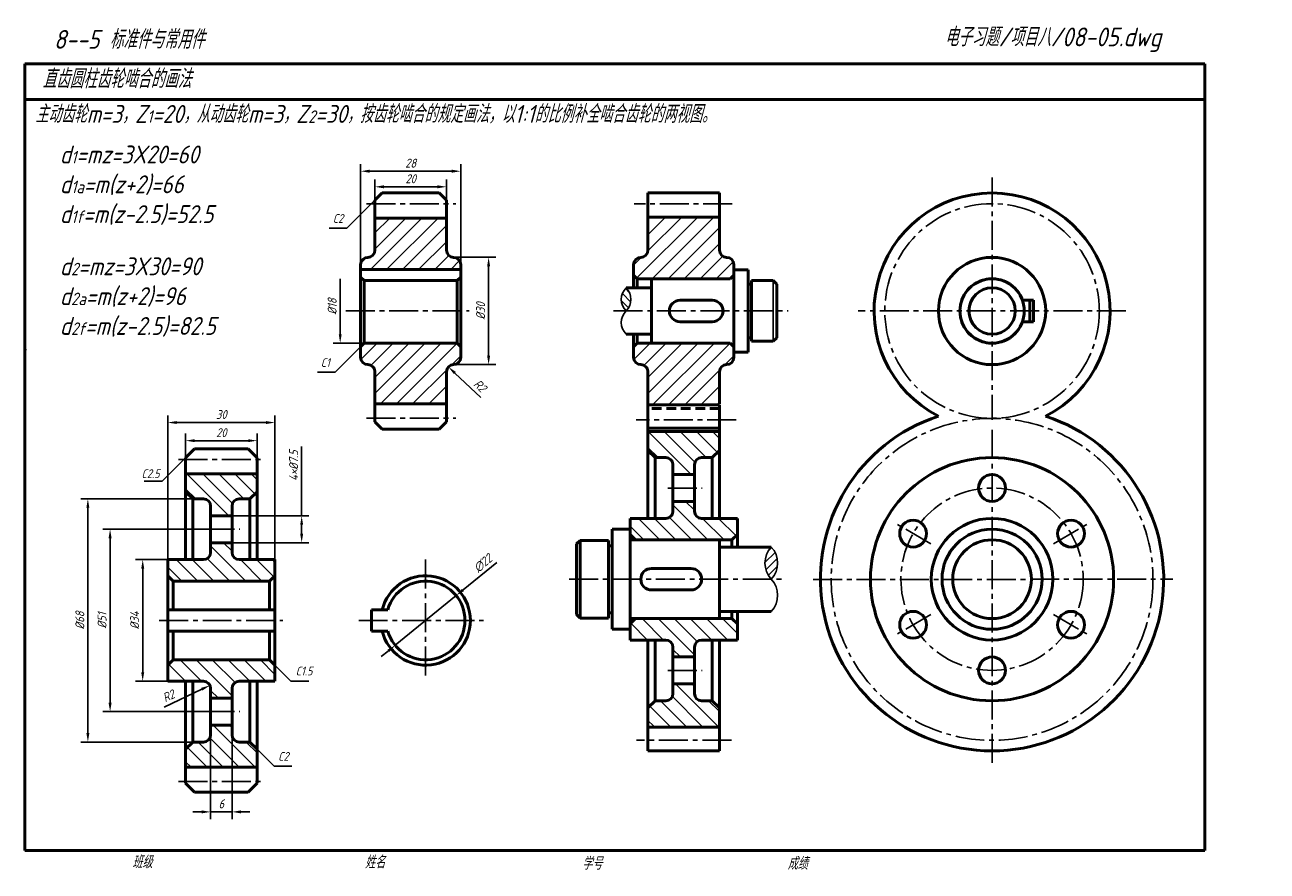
# Model space of a CAD drawing. Header units: millimetres. Extents: x 79 to 426, y 66 to 303.
import ezdxf

# ---------------------------------------------------------------- set-up
doc = ezdxf.new("R2010")
doc.units = ezdxf.units.MM
doc.header["$LTSCALE"] = 0.85
doc.linetypes.add('CENTER2', pattern=[28.575, 19.05, -3.175, 3.175, -3.175])
doc.linetypes.add('HIDDEN', pattern=[9.525, 6.35, -3.175])
for name, color, linetype in [('剖面线层', 7, 'Continuous'), ('尺寸层', 221, 'Continuous'), ('细实线层', 7, 'Continuous')]:
    doc.layers.add(name, color=color, linetype=linetype)
for name, color, linetype, lineweight in [('文字层', 227, 'Continuous', 20), ('点画线层', 3, 'CENTER2', 25), ('答案层', 1, 'Continuous', 25), ('粗实线层', 7, 'Continuous', 50)]:
    doc.layers.add(name, color=color, linetype=linetype, lineweight=lineweight)
doc.styles.add('工程字体（斜）', font='gbeitc.shx', dxfattribs={"bigfont": 'gbcbig.shx'})
doc.styles.add('工程斜体', font='gbeitc.shx', dxfattribs={"bigfont": 'gbcbig.shx'})
doc.dimstyles.new('gb35', dxfattribs={"dimtxt": 2.5, "dimasz": 2.5, "dimexe": 2, "dimexo": 0, "dimgap": 1, "dimtad": 1, "dimdsep": 46, "dimtxsty": '工程字体（斜）', "dimcen": 0, "dimadec": 0, "dimazin": 0, "dimtfac": 1, "dimtmove": 0, "dimatfit": 3, "dimfxl": 0, "dimarcsym": 0})
pattern_1 = [(45, (67.4922, -3.8275), (-2.245064, 2.245064), [])]
pattern_2 = [(135, (-17.2244, 4.4557), (-2.245064, -2.245064), [])]

# ---------------------------------------------------------------- blocks, each defined once
blk = doc.blocks.new('*D20')
at = {"layer": 'Defpoints', "color": 0, "ltscale": 0.5}
for p in [(199.53, 143.3), (182.48, 129.39)]:
    blk.add_point(p, dxfattribs=at)
at = {"layer": '尺寸层', "color": 0, "lineweight": -2, "ltscale": 0.5}
for p, q in [((210.91, 152.59), (201.46, 144.88)), ((182.48, 129.39), (199.53, 143.3)), ((180.55, 127.8), (178.61, 126.22))]:
    blk.add_line(p, q, dxfattribs=at)
at = {"layer": '尺寸层', "color": 0, "ltscale": 0.5}
for points in [[(201.2, 145.2), (201.73, 144.55), (199.53, 143.3)], [(180.28, 128.13), (180.81, 127.48), (182.48, 129.39)]]:
    blk.add_solid(points, dxfattribs=at)
at = {"layer": '尺寸层', "color": 0, "ltscale": 0.5, "insert": (207.02, 152.32), "char_height": 2.5, "attachment_point": 5, "rotation": 39.2197, "style": '工程字体（斜）'}
blk.add_mtext('∅22', dxfattribs=at)
blk = doc.blocks.new('*D21')
at = {"layer": 'Defpoints', "color": 0, "ltscale": 0.5}
for p in [(200.82, 261.96), (172.82, 235.88), (200.82, 235.88)]:
    blk.add_point(p, dxfattribs=at)
at = {"layer": '尺寸层', "color": 0, "lineweight": -2, "ltscale": 0.5}
for p, q in [((172.82, 235.88), (172.82, 263.96)), ((175.32, 261.96), (198.32, 261.96)), ((200.82, 235.88), (200.82, 263.96))]:
    blk.add_line(p, q, dxfattribs=at)
at = {"layer": '尺寸层', "color": 0, "ltscale": 0.5}
for points in [[(175.32, 262.38), (175.32, 261.54), (172.82, 261.96)], [(198.32, 262.38), (198.32, 261.54), (200.82, 261.96)]]:
    blk.add_solid(points, dxfattribs=at)
at = {"layer": '尺寸层', "color": 0, "ltscale": 0.5, "insert": (186.82, 264.21), "char_height": 2.5, "attachment_point": 5, "style": '工程字体（斜）'}
blk.add_mtext('28', dxfattribs=at)
blk = doc.blocks.new('*D22')
at = {"layer": 'Defpoints', "color": 0, "ltscale": 0.5}
for p in [(196.82, 257.6), (176.82, 253.88), (196.82, 253.88)]:
    blk.add_point(p, dxfattribs=at)
at = {"layer": '尺寸层', "color": 0, "lineweight": -2, "ltscale": 0.5}
for p, q in [((176.82, 253.88), (176.82, 259.6)), ((179.32, 257.6), (194.32, 257.6)), ((196.82, 253.88), (196.82, 259.6))]:
    blk.add_line(p, q, dxfattribs=at)
at = {"layer": '尺寸层', "color": 0, "ltscale": 0.5}
for points in [[(179.32, 258.02), (179.32, 257.18), (176.82, 257.6)], [(194.32, 258.02), (194.32, 257.18), (196.82, 257.6)]]:
    blk.add_solid(points, dxfattribs=at)
at = {"layer": '尺寸层', "color": 0, "ltscale": 0.5, "insert": (186.82, 259.85), "char_height": 2.5, "attachment_point": 5, "style": '工程字体（斜）'}
blk.add_mtext('20', dxfattribs=at)
blk = doc.blocks.new('*D23')
at = {"layer": 'Defpoints', "color": 0, "ltscale": 0.5}
for p in [(198.82, 237.88), (208.62, 237.88), (198.82, 207.88)]:
    blk.add_point(p, dxfattribs=at)
at = {"layer": '尺寸层', "color": 0, "lineweight": -2, "ltscale": 0.5}
for p, q in [((198.82, 237.88), (210.62, 237.88)), ((208.62, 210.38), (208.62, 235.38)), ((198.82, 207.88), (210.62, 207.88))]:
    blk.add_line(p, q, dxfattribs=at)
at = {"layer": '尺寸层', "color": 0, "ltscale": 0.5}
for points in [[(208.2, 235.38), (209.03, 235.38), (208.62, 237.88)], [(208.2, 210.38), (209.03, 210.38), (208.62, 207.88)]]:
    blk.add_solid(points, dxfattribs=at)
at = {"layer": '尺寸层', "color": 0, "ltscale": 0.5, "insert": (206.37, 222.88), "char_height": 2.5, "attachment_point": 5, "rotation": 90, "style": '工程字体（斜）'}
blk.add_mtext('%%C30', dxfattribs=at)
blk = doc.blocks.new('*D24')
at = {"layer": 'Defpoints', "color": 0, "ltscale": 0.5}
for p in [(167.11, 231.88), (173.82, 231.88), (173.82, 213.88)]:
    blk.add_point(p, dxfattribs=at)
at = {"layer": '尺寸层', "color": 0, "lineweight": -2, "ltscale": 0.5}
for p, q in [((167.11, 216.38), (167.11, 231.88)), ((173.82, 213.88), (165.11, 213.88))]:
    blk.add_line(p, q, dxfattribs=at)
at = {"layer": '尺寸层', "color": 0, "ltscale": 0.5}
blk.add_solid([(166.7, 216.38), (167.53, 216.38), (167.11, 213.88)], dxfattribs=at)
at = {"layer": '尺寸层', "color": 0, "ltscale": 0.5, "insert": (164.86, 224.13), "char_height": 2.5, "attachment_point": 5, "rotation": 90, "style": '工程字体（斜）'}
blk.add_mtext('%%C18', dxfattribs=at)
blk = doc.blocks.new('_None')
blk = doc.blocks.new('*D25')
at = {"layer": 'Defpoints', "color": 0, "ltscale": 0.5}
for p in [(143.87, 186.61), (123.87, 181.84), (143.87, 181.84)]:
    blk.add_point(p, dxfattribs=at)
at = {"layer": '尺寸层', "color": 0, "lineweight": -2, "ltscale": 0.5}
for p, q in [((123.87, 181.84), (123.87, 188.61)), ((143.87, 181.84), (143.87, 188.61)), ((126.37, 186.61), (141.37, 186.61))]:
    blk.add_line(p, q, dxfattribs=at)
at = {"layer": '尺寸层', "color": 0, "ltscale": 0.5}
for points in [[(126.37, 187.03), (126.37, 186.2), (123.87, 186.61)], [(141.37, 187.03), (141.37, 186.2), (143.87, 186.61)]]:
    blk.add_solid(points, dxfattribs=at)
at = {"layer": '尺寸层', "color": 0, "ltscale": 0.5, "insert": (133.87, 188.86), "char_height": 2.5, "attachment_point": 5, "style": '工程字体（斜）'}
blk.add_mtext('20', dxfattribs=at)
blk = doc.blocks.new('*D26')
at = {"layer": 'Defpoints', "color": 0, "ltscale": 0.5}
for p in [(148.87, 191.68), (118.87, 153.34), (148.87, 153.34)]:
    blk.add_point(p, dxfattribs=at)
at = {"layer": '尺寸层', "color": 0, "lineweight": -2, "ltscale": 0.5}
for p, q in [((118.87, 153.34), (118.87, 193.68)), ((121.37, 191.68), (146.37, 191.68)), ((148.87, 153.34), (148.87, 193.68))]:
    blk.add_line(p, q, dxfattribs=at)
at = {"layer": '尺寸层', "color": 0, "ltscale": 0.5}
for points in [[(121.37, 192.1), (121.37, 191.27), (118.87, 191.68)], [(146.37, 192.1), (146.37, 191.27), (148.87, 191.68)]]:
    blk.add_solid(points, dxfattribs=at)
at = {"layer": '尺寸层', "color": 0, "ltscale": 0.5, "insert": (133.87, 193.93), "char_height": 2.5, "attachment_point": 5, "style": '工程字体（斜）'}
blk.add_mtext('30', dxfattribs=at)
blk = doc.blocks.new('*D27')
at = {"layer": 'Defpoints', "color": 0, "ltscale": 0.5}
for p in [(125.87, 170.34), (96.54, 102.34), (125.87, 102.34)]:
    blk.add_point(p, dxfattribs=at)
at = {"layer": '尺寸层', "color": 0, "lineweight": -2, "ltscale": 0.5}
for p, q in [((125.87, 170.34), (94.54, 170.34)), ((96.54, 167.84), (96.54, 104.84)), ((125.87, 102.34), (94.54, 102.34))]:
    blk.add_line(p, q, dxfattribs=at)
at = {"layer": '尺寸层', "color": 0, "ltscale": 0.5}
for points in [[(96.12, 167.84), (96.96, 167.84), (96.54, 170.34)], [(96.12, 104.84), (96.96, 104.84), (96.54, 102.34)]]:
    blk.add_solid(points, dxfattribs=at)
at = {"layer": '尺寸层', "color": 0, "ltscale": 0.5, "insert": (94.29, 136.34), "char_height": 2.5, "attachment_point": 5, "rotation": 90, "style": '工程字体（斜）'}
blk.add_mtext('%%C68', dxfattribs=at)
blk = doc.blocks.new('*D28')
at = {"layer": 'Defpoints', "color": 0, "ltscale": 0.5}
for p in [(118.87, 153.34), (111.87, 119.34), (118.87, 119.34)]:
    blk.add_point(p, dxfattribs=at)
at = {"layer": '尺寸层', "color": 0, "lineweight": -2, "ltscale": 0.5}
for p, q in [((118.87, 153.34), (109.87, 153.34)), ((111.87, 150.84), (111.87, 121.84)), ((118.87, 119.34), (109.87, 119.34))]:
    blk.add_line(p, q, dxfattribs=at)
at = {"layer": '尺寸层', "color": 0, "ltscale": 0.5}
for points in [[(111.46, 150.84), (112.29, 150.84), (111.87, 153.34)], [(111.46, 121.84), (112.29, 121.84), (111.87, 119.34)]]:
    blk.add_solid(points, dxfattribs=at)
at = {"layer": '尺寸层', "color": 0, "ltscale": 0.5, "insert": (109.62, 136.34), "char_height": 2.5, "attachment_point": 5, "rotation": 90, "style": '工程字体（斜）'}
blk.add_mtext('%%C34', dxfattribs=at)
blk = doc.blocks.new('*D29')
at = {"layer": 'Defpoints', "color": 0, "ltscale": 0.5}
for p in [(129.42, 161.84), (102.75, 110.84), (129.42, 110.84)]:
    blk.add_point(p, dxfattribs=at)
at = {"layer": '尺寸层', "color": 0, "lineweight": -2, "ltscale": 0.5}
for p, q in [((129.42, 161.84), (100.75, 161.84)), ((102.75, 159.34), (102.75, 113.34)), ((129.42, 110.84), (100.75, 110.84))]:
    blk.add_line(p, q, dxfattribs=at)
at = {"layer": '尺寸层', "color": 0, "ltscale": 0.5}
for points in [[(102.33, 159.34), (103.17, 159.34), (102.75, 161.84)], [(102.33, 113.34), (103.17, 113.34), (102.75, 110.84)]]:
    blk.add_solid(points, dxfattribs=at)
at = {"layer": '尺寸层', "color": 0, "ltscale": 0.5, "insert": (100.5, 136.34), "char_height": 2.5, "attachment_point": 5, "rotation": 90, "style": '工程字体（斜）'}
blk.add_mtext('%%C51', dxfattribs=at)
blk = doc.blocks.new('*D16')
at = {"layer": 'Defpoints', "color": 0, "ltscale": 0.5}
for p in [(130.87, 107.09), (136.87, 107.09), (136.87, 82.81)]:
    blk.add_point(p, dxfattribs=at)
at = {"layer": '尺寸层', "color": 0, "lineweight": -2, "ltscale": 0.5}
for p, q in [((130.87, 107.09), (130.87, 80.81)), ((136.87, 107.09), (136.87, 80.81)), ((128.37, 82.81), (125.87, 82.81)), ((130.87, 82.81), (136.87, 82.81)), ((139.37, 82.81), (141.87, 82.81))]:
    blk.add_line(p, q, dxfattribs=at)
at = {"layer": '尺寸层', "color": 0, "ltscale": 0.5}
for points in [[(128.37, 83.23), (128.37, 82.4), (130.87, 82.81)], [(139.37, 83.23), (139.37, 82.4), (136.87, 82.81)]]:
    blk.add_solid(points, dxfattribs=at)
at = {"layer": '尺寸层', "color": 0, "ltscale": 0.5, "insert": (133.87, 85.06), "char_height": 2.5, "attachment_point": 5, "style": '工程字体（斜）'}
blk.add_mtext('6', dxfattribs=at)
blk = doc.blocks.new('*D17')
at = {"layer": 'Defpoints', "color": 0, "ltscale": 0.5}
for p in [(136.87, 165.59), (136.87, 158.09), (156.33, 158.09)]:
    blk.add_point(p, dxfattribs=at)
at = {"layer": '尺寸层', "color": 0, "lineweight": -2, "ltscale": 0.5}
for p, q in [((156.33, 165.59), (156.33, 184.96)), ((136.87, 165.59), (158.33, 165.59)), ((156.33, 160.59), (156.33, 163.09)), ((136.87, 158.09), (158.33, 158.09))]:
    blk.add_line(p, q, dxfattribs=at)
at = {"layer": '尺寸层', "color": 0, "ltscale": 0.5}
for points in [[(155.92, 163.09), (156.75, 163.09), (156.33, 165.59)], [(155.92, 160.59), (156.75, 160.59), (156.33, 158.09)]]:
    blk.add_solid(points, dxfattribs=at)
at = {"layer": '尺寸层', "color": 0, "ltscale": 0.5, "insert": (154.08, 179.64), "char_height": 2.5, "attachment_point": 5, "rotation": 90, "style": '工程字体（斜）'}
blk.add_mtext('4×%%C7.5', dxfattribs=at)
blk = doc.blocks.new('*D18')
at = {"layer": 'Defpoints', "color": 0, "ltscale": 0.5}
for p in [(197.37, 207.25), (198.82, 205.88)]:
    blk.add_point(p, dxfattribs=at)
at = {"layer": '尺寸层', "color": 0, "lineweight": -2, "ltscale": 0.5}
blk.add_line((206.45, 198.66), (199.19, 205.53), dxfattribs=at)
at = {"layer": '尺寸层', "color": 0, "ltscale": 0.5}
blk.add_solid([(199.47, 205.84), (198.9, 205.23), (197.37, 207.25)], dxfattribs=at)
at = {"layer": '尺寸层', "color": 0, "ltscale": 0.5, "insert": (206.21, 201.98), "char_height": 2.5, "attachment_point": 5, "rotation": 316.5873, "style": '工程字体（斜）'}
blk.add_mtext('R2', dxfattribs=at)
blk = doc.blocks.new('*D19')
at = {"layer": 'Defpoints', "color": 0, "ltscale": 0.5}
for p in [(130.67, 118.19), (128.87, 117.34)]:
    blk.add_point(p, dxfattribs=at)
at = {"layer": '尺寸层', "color": 0, "lineweight": -2, "ltscale": 0.5}
blk.add_line((117.84, 112.14), (128.41, 117.13), dxfattribs=at)
at = {"layer": '尺寸层', "color": 0, "ltscale": 0.5}
blk.add_solid([(128.24, 117.5), (128.59, 116.75), (130.67, 118.19)], dxfattribs=at)
at = {"layer": '尺寸层', "color": 0, "ltscale": 0.5, "insert": (119.1, 115.22), "char_height": 2.5, "attachment_point": 5, "rotation": 25.2463, "style": '工程字体（斜）'}
blk.add_mtext('R2', dxfattribs=at)

msp = doc.modelspace()

# ---------------------------------------------------------------- hatches: boundary and pattern name
at = {"layer": '剖面线层', "ltscale": 0.5}
h = msp.add_hatch(dxfattribs=at)
h.set_pattern_fill('ANSI31', style=0)
h.set_pattern_definition(pattern_1)
h.paths.add_polyline_path([(200.824, 234.476), (200.824, 235.876, 0.4142136), (198.824, 237.876, -0.4142136), (196.824, 239.876), (196.824, 248.876), (176.824, 248.876), (176.824, 239.876, -0.4142136), (174.824, 237.876, 0.4142136), (172.824, 235.876), (172.824, 234.476)])
h = msp.add_hatch(dxfattribs=at)
h.set_pattern_fill('ANSI31', style=0)
h.paths.add_polyline_path([(273.186, 248.876), (273.186, 239.876, 0.4142136), (275.186, 237.876, -0.4142136), (277.186, 235.876), (277.186, 232.876), (276.186, 231.876), (250.186, 231.876), (249.186, 232.876), (249.186, 235.876, -0.4142136), (251.186, 237.876, 0.4142136), (253.186, 239.876), (253.186, 248.876)])
h = msp.add_hatch(dxfattribs=at)
h.set_pattern_fill('ANSI31', scale=0.5, angle=90, style=0)
h.set_pattern_definition([(135, (-2.8774, -3.8275), (-1.122532, -1.122532), [])])
h.paths.add_polyline_path([(247.074, 229.362, 0.4142136), (247.074, 222.876, 0.4142136)])
h = msp.add_hatch(dxfattribs=at)
h.set_pattern_fill('ANSI31', style=0)
h.set_pattern_definition(pattern_1)
h.paths.add_polyline_path([(196.824, 196.876), (196.824, 205.876, -0.4142136), (198.824, 207.876, 0.4142136), (200.824, 209.876), (200.824, 212.876), (199.824, 213.876), (173.824, 213.876), (172.824, 212.876), (172.824, 209.876, 0.4142136), (174.824, 207.876, -0.4142136), (176.824, 205.876), (176.824, 196.876)])
h = msp.add_hatch(dxfattribs=at)
h.set_pattern_fill('ANSI31', style=0)
h.set_pattern_definition([(45, (143.854, -3.8275), (-2.245064, 2.245064), [])])
h.paths.add_polyline_path([(273.186, 196.876), (273.186, 205.876, -0.4142136), (275.186, 207.876, 0.4142136), (277.186, 209.876), (277.186, 212.876), (276.186, 213.876), (250.186, 213.876), (249.186, 212.876), (249.186, 209.876, 0.4142136), (251.186, 207.876, -0.4142136), (253.186, 205.876), (253.186, 196.876)])
h = msp.add_hatch(dxfattribs=at)
h.set_pattern_fill('ANSI31', angle=90, style=0)
h.set_pattern_definition([(135, (112.0956, 15.991), (-2.245064, -2.245064), [])])
h.paths.add_polyline_path([(253.186, 188.876), (253.186, 183.876), (255.186, 181.876), (258.186, 181.876, -0.4142136), (260.186, 179.876), (260.186, 177.126), (266.186, 177.126), (266.186, 179.876, -0.4142136), (268.186, 181.876), (271.186, 181.876), (273.186, 183.876), (273.186, 188.876)])
h.paths.add_polyline_path([(258.186, 113.876), (255.186, 113.876), (253.186, 111.876), (253.186, 106.876), (273.186, 106.876), (273.186, 111.876), (271.186, 113.876), (268.186, 113.876, -0.4142136), (266.186, 115.876), (266.186, 118.626), (260.186, 118.626), (260.186, 115.876, -0.4142136)])
h = msp.add_hatch(dxfattribs=at)
h.set_pattern_fill('ANSI31', angle=90, style=0)
h.set_pattern_definition(pattern_2)
h.paths.add_polyline_path([(123.866, 177.341), (123.866, 172.341), (125.866, 170.341), (128.866, 170.341, -0.4142136), (130.866, 168.341), (130.866, 165.591), (136.866, 165.591), (136.866, 168.341, -0.4142136), (138.866, 170.341), (141.866, 170.341), (143.866, 172.341), (143.866, 177.341)])
h.paths.add_polyline_path([(128.866, 102.341), (125.866, 102.341), (123.866, 100.341), (123.866, 95.341), (143.866, 95.341), (143.866, 100.341), (141.866, 102.341), (138.866, 102.341, -0.4142136), (136.866, 104.341), (136.866, 107.091), (130.866, 107.091), (130.866, 104.341, -0.4142136)])
h = msp.add_hatch(dxfattribs=at)
h.set_pattern_fill('ANSI31', angle=90, style=0)
h.set_pattern_definition([(135, (-2.8774, -3.8275), (-2.245064, -2.245064), [])])
h.paths.add_polyline_path([(276.686, 158.876), (278.186, 160.376), (278.186, 164.876), (268.186, 164.876, -0.4142136), (266.186, 166.876), (266.186, 169.626), (260.186, 169.626), (260.186, 166.876, -0.4142136), (258.186, 164.876), (248.186, 164.876), (248.186, 160.376), (249.686, 158.876)])
h.paths.add_polyline_path([(268.186, 130.876), (278.186, 130.876), (278.186, 135.376), (276.686, 136.876), (249.686, 136.876), (248.186, 135.376), (248.186, 130.876), (258.186, 130.876, -0.4142136), (260.186, 128.876), (260.186, 126.126), (266.186, 126.126), (266.186, 128.876, -0.4142136)])
h = msp.add_hatch(dxfattribs=at)
h.set_pattern_fill('ANSI31', angle=90, style=0)
h.set_pattern_definition(pattern_2)
h.paths.add_polyline_path([(147.366, 147.341), (148.866, 148.841), (148.866, 153.341), (138.866, 153.341, -0.4142136), (136.866, 155.341), (136.866, 158.091), (130.866, 158.091), (130.866, 155.341, -0.4142136), (128.866, 153.341), (118.866, 153.341), (118.866, 148.841), (120.366, 147.341)])
h.paths.add_polyline_path([(120.366, 125.341), (118.866, 123.841), (118.866, 119.341), (128.866, 119.341, -0.4142136), (130.866, 117.341), (130.866, 114.591), (136.866, 114.591), (136.866, 117.341, -0.4142136), (138.866, 119.341), (148.866, 119.341), (148.866, 123.841), (147.366, 125.341)])
h = msp.add_hatch(dxfattribs=at)
h.set_pattern_fill('ANSI31', scale=0.5, style=0)
h.set_pattern_definition([(45, (-11.8774, -3.8275), (-1.122532, 1.122532), [])])
h.paths.add_polyline_path([(287.679, 147.876, 0.3934792), (287.679, 156.876, 0.3934792)])

# ---------------------------------------------------------------- linework, layer by layer
at = {"layer": '剖面线层', "color": 7, "ltscale": 0.5}
for p, q in [((288.186, 231.362), (288.186, 214.391)), ((254.186, 214.391), (254.186, 214.391))]:
    msp.add_line(p, q, dxfattribs=at)
for centre, start, end in [((250.317, 226.119), 135, 225), ((243.832, 226.119), 315, 45), ((250.317, 219.634), 135, 225)]:
    msp.add_arc(centre, 4.586, start, end, dxfattribs=at)
at = {"layer": '尺寸层', "color": 7, "ltscale": 0.5}
for p, q in [((176.824, 253.876), (169.007, 246.059)), ((169.007, 246.059), (164.007, 246.059)), ((172.824, 212.876), (165.73, 205.783)), ((165.73, 205.783), (160.73, 205.783)), ((123.866, 181.841), (117.312, 175.287)), ((117.312, 175.287), (112.312, 175.287)), ((148.866, 123.841), (153.335, 119.372)), ((153.335, 119.372), (158.335, 119.372)), ((143.866, 100.341), (148.612, 95.595)), ((148.612, 95.595), (153.612, 95.595))]:
    msp.add_line(p, q, dxfattribs=at)
at = {"layer": '点画线层', "color": 7, "ltscale": 0.5}
for p, q in [((349.427, 260.185), (349.427, 192.452)), ((174.448, 252.876), (199.435, 252.876)), ((168.663, 222.876), (203.177, 222.876)), ((243.567, 222.876), (292.415, 222.876)), ((386.841, 222.876), (311.943, 222.876)), ((174.448, 192.876), (199.435, 192.876)), ((349.427, 189.626), (349.427, 96.32)), ((121.874, 181.341), (146.065, 181.341)), ((258.741, 173.376), (268.351, 173.376)), ((332.283, 157.774), (321.94, 163.746)), ((366.571, 157.774), (376.914, 163.746)), ((129.421, 161.841), (139.031, 161.841)), ((191.006, 153.344), (191.006, 119.738)), ((231.118, 147.876), (291.633, 147.876)), ((299.371, 147.789), (399.942, 147.876)), ((116.502, 136.341), (151.11, 136.341)), ((172.276, 136.341), (207.171, 136.341)), ((332.283, 137.978), (321.94, 132.007)), ((366.571, 137.978), (376.914, 132.007)), ((258.741, 122.376), (268.351, 122.376)), ((129.421, 110.841), (139.031, 110.841)), ((121.874, 91.341), (146.065, 91.341))]:
    msp.add_line(p, q, dxfattribs=at)
msp.add_circle((349.427, 147.876), 25.5, dxfattribs=at)
at = {"layer": '答案层', "lineweight": 50, "ltscale": 0.5}
for p, q in [((253.186, 255.876), (273.186, 255.876)), ((253.186, 255.876), (253.186, 248.876)), ((273.186, 255.876), (273.186, 248.876)), ((253.186, 249.126), (273.186, 249.126)), ((253.186, 196.876), (253.186, 188.876)), ((253.186, 196.626), (273.186, 196.626)), ((273.186, 196.626), (273.186, 188.876)), ((253.186, 190.126), (273.186, 190.126)), ((273.186, 189.214), (253.186, 189.214)), ((253.186, 99.876), (253.186, 106.876)), ((273.186, 106.538), (253.186, 106.538)), ((273.186, 99.876), (273.186, 106.876)), ((273.186, 99.876), (253.186, 99.876))]:
    msp.add_line(p, q, dxfattribs=at)
at = {"layer": '答案层', "linetype": 'CENTER2', "ltscale": 0.5}
for p, q in [((276.74, 252.876), (249.358, 252.876)), ((277.87, 192.452), (249.923, 192.452)), ((276.506, 102.832), (249.941, 102.832))]:
    msp.add_line(p, q, dxfattribs=at)
at = {"layer": '答案层', "linetype": 'HIDDEN', "lineweight": 50, "ltscale": 0.5}
msp.add_line((273.186, 195.626), (253.186, 195.626), dxfattribs=at)
at = {"layer": '答案层', "linetype": 'CENTER2', "ltscale": 0.5}
for centre, radius in [((349.427, 222.876), 30), ((349.427, 147.832), 45)]:
    msp.add_circle(centre, radius, dxfattribs=at)
at = {"layer": '答案层', "lineweight": 50, "ltscale": 0.5}
for centre, radius, start, end in [((349.427, 222.876), 33, 297.01229, 242.98771), ((349.427, 147.876), 48, 108.19487, 71.80513)]:
    msp.add_arc(centre, radius, start, end, dxfattribs=at)
at = {"layer": '粗实线层', "color": 7, "ltscale": 0.5}
for p, q in [((408.909, 292.03), (78.909, 292.03)), ((78.909, 292.03), (78.909, 72.03)), ((408.909, 282.03), (408.909, 292.03)), ((408.909, 282.03), (78.909, 282.03)), ((408.909, 72.03), (408.909, 282.03)), ((78.909, 258.904), (78.909, 248.904)), ((176.824, 253.876), (178.824, 255.876)), ((176.824, 253.876), (176.824, 239.876)), ((194.824, 255.876), (178.824, 255.876)), ((196.824, 253.876), (194.824, 255.876)), ((196.824, 253.876), (196.824, 239.876)), ((176.824, 248.876), (196.824, 248.876)), ((253.186, 248.876), (253.186, 239.876)), ((273.186, 248.876), (273.186, 239.876)), ((174.824, 237.876), (174.824, 237.876)), ((198.824, 237.876), (198.824, 237.876)), ((251.186, 237.876), (251.186, 237.876)), ((275.186, 237.876), (275.186, 237.876)), ((172.824, 209.876), (172.824, 235.876)), ((200.824, 234.476), (172.824, 234.476)), ((200.824, 209.876), (200.824, 235.876)), ((249.186, 235.876), (249.186, 229.362)), ((250.186, 231.876), (249.186, 232.876)), ((276.186, 231.876), (277.186, 232.876)), ((277.186, 235.876), (277.186, 222.876)), ((277.186, 234.362), (281.186, 234.362)), ((277.186, 211.391), (277.186, 234.362)), ((281.186, 234.362), (281.186, 222.876)), ((173.824, 231.362), (172.824, 232.362)), ((199.824, 231.362), (173.824, 231.362)), ((173.824, 231.362), (173.824, 213.876)), ((199.824, 231.362), (200.824, 232.362)), ((199.824, 231.362), (199.824, 213.876)), ((254.186, 229.362), (247.074, 229.362)), ((250.186, 229.362), (250.186, 231.876)), ((276.186, 231.876), (250.186, 231.876)), ((254.186, 231.876), (254.186, 213.876)), ((281.186, 230.362), (282.186, 230.362)), ((282.186, 231.362), (288.186, 231.362)), ((282.186, 214.391), (282.186, 231.362)), ((288.186, 231.362), (289.186, 230.362)), ((289.186, 230.362), (289.186, 222.876)), ((262.186, 225.876), (271.186, 225.876)), ((361.027, 225.876), (357.913, 225.876)), ((360.027, 222.876), (360.027, 225.876)), ((361.027, 222.876), (361.027, 225.876)), ((277.186, 209.876), (277.186, 222.876)), ((281.186, 211.391), (281.186, 222.876)), ((289.186, 215.391), (289.186, 222.876)), ((360.027, 222.876), (360.027, 219.876)), ((361.027, 222.876), (361.027, 219.876)), ((262.186, 219.876), (271.186, 219.876)), ((361.027, 219.876), (357.913, 219.876)), ((254.186, 216.391), (247.074, 216.391)), ((249.186, 209.876), (249.186, 216.391)), ((250.186, 216.391), (250.186, 213.876)), ((173.824, 213.876), (172.824, 212.876)), ((199.824, 213.876), (173.824, 213.876)), ((199.824, 213.876), (200.824, 212.876)), ((250.186, 213.876), (249.186, 212.876)), ((276.186, 213.876), (250.186, 213.876)), ((276.186, 213.876), (277.186, 212.876)), ((281.186, 215.391), (282.186, 215.391)), ((282.186, 214.391), (288.186, 214.391)), ((288.186, 214.391), (289.186, 215.391)), ((277.186, 211.391), (281.186, 211.391)), ((174.824, 207.876), (174.824, 207.876)), ((176.824, 191.876), (176.824, 205.876)), ((196.824, 191.876), (196.824, 205.876)), ((198.824, 207.876), (198.824, 207.876)), ((251.186, 207.876), (251.186, 207.876)), ((253.186, 196.876), (253.186, 205.876)), ((273.186, 196.876), (273.186, 205.876)), ((275.186, 207.876), (275.186, 207.876)), ((176.824, 196.876), (196.824, 196.876)), ((178.824, 189.876), (176.824, 191.876)), ((194.824, 189.876), (196.824, 191.876)), ((194.824, 189.876), (178.824, 189.876)), ((253.186, 188.876), (253.186, 164.876)), ((273.186, 188.876), (273.186, 164.876)), ((123.866, 181.841), (126.366, 184.341)), ((126.366, 184.341), (141.366, 184.341)), ((143.866, 181.841), (141.366, 184.341)), ((123.866, 181.841), (123.866, 153.341)), ((143.866, 181.841), (143.866, 153.341)), ((255.186, 181.876), (253.186, 183.876)), ((258.186, 181.876), (255.186, 181.876)), ((255.186, 181.876), (255.186, 164.876)), ((268.186, 181.876), (271.186, 181.876)), ((271.186, 181.876), (273.186, 183.876)), ((271.186, 181.876), (271.186, 164.876)), ((123.866, 177.341), (143.866, 177.341)), ((260.186, 179.876), (260.186, 166.876)), ((266.186, 179.876), (266.186, 166.876)), ((266.186, 177.126), (260.186, 177.126)), ((266.186, 177.126), (266.186, 177.126)), ((125.866, 170.341), (123.866, 172.341)), ((128.866, 170.341), (125.866, 170.341)), ((125.866, 170.341), (125.866, 153.341)), ((138.866, 170.341), (141.866, 170.341)), ((141.866, 170.341), (143.866, 172.341)), ((141.866, 170.341), (141.866, 153.341)), ((130.866, 168.341), (130.866, 155.341)), ((136.866, 168.341), (136.866, 155.341)), ((260.186, 169.626), (266.186, 169.626)), ((136.866, 165.591), (130.866, 165.591)), ((136.866, 165.591), (136.866, 165.591)), ((248.186, 147.876), (248.186, 164.876)), ((248.186, 164.876), (258.186, 164.876)), ((268.186, 164.876), (278.186, 164.876)), ((278.186, 164.876), (278.186, 156.876)), ((248.186, 161.876), (243.186, 161.876)), ((243.186, 161.876), (243.186, 147.876)), ((248.186, 161.876), (248.186, 133.876)), ((249.686, 158.876), (248.186, 160.376)), ((276.686, 158.876), (278.186, 160.376)), ((130.866, 158.091), (136.866, 158.091)), ((233.186, 157.743), (234.186, 158.743)), ((233.186, 157.743), (233.186, 147.876)), ((242.186, 158.743), (234.186, 158.743)), ((234.186, 158.743), (234.186, 137.009)), ((242.186, 158.743), (242.186, 137.009)), ((242.186, 157.243), (243.186, 157.243)), ((273.186, 158.876), (248.186, 158.876)), ((276.686, 158.876), (249.686, 158.876)), ((273.186, 158.876), (273.186, 136.876)), ((287.679, 156.876), (273.186, 156.876)), ((276.686, 156.876), (276.686, 158.876)), ((118.866, 136.341), (118.866, 153.341)), ((118.866, 153.341), (128.866, 153.341)), ((138.866, 153.341), (148.866, 153.341)), ((148.866, 153.341), (148.866, 136.341)), ((265.186, 150.876), (254.186, 150.876)), ((120.366, 147.341), (118.866, 148.841)), ((147.366, 147.341), (120.366, 147.341)), ((120.366, 139.341), (120.366, 147.341)), ((147.366, 147.341), (148.866, 148.841)), ((147.366, 139.341), (147.366, 147.341)), ((233.186, 138.009), (233.186, 147.876)), ((243.186, 133.876), (243.186, 147.876)), ((248.186, 147.876), (248.186, 130.876)), ((254.186, 144.876), (265.186, 144.876)), ((148.866, 139.341), (118.866, 139.341)), ((175.906, 133.341), (175.906, 139.341)), ((175.906, 139.341), (180.423, 139.341)), ((118.866, 136.341), (118.866, 119.341)), ((148.866, 119.341), (148.866, 136.341)), ((234.186, 137.009), (233.186, 138.009)), ((242.186, 137.009), (234.186, 137.009)), ((242.186, 138.509), (243.186, 138.509)), ((273.186, 136.876), (248.186, 136.876)), ((249.686, 136.876), (248.186, 135.376)), ((249.686, 136.876), (276.686, 136.876)), ((287.679, 138.876), (273.186, 138.876)), ((276.686, 136.876), (276.686, 138.876)), ((276.686, 136.876), (278.186, 135.376)), ((278.186, 130.876), (278.186, 138.876)), ((148.866, 133.341), (118.866, 133.341)), ((120.366, 125.341), (120.366, 133.341)), ((147.366, 125.341), (147.366, 133.341)), ((175.906, 133.341), (180.423, 133.341)), ((248.186, 133.876), (243.186, 133.876)), ((248.186, 130.876), (258.186, 130.876)), ((253.186, 106.876), (253.186, 130.876)), ((255.186, 113.876), (255.186, 130.876)), ((260.186, 115.876), (260.186, 128.876)), ((266.186, 115.876), (266.186, 128.876)), ((268.186, 130.876), (278.186, 130.876)), ((271.186, 113.876), (271.186, 130.876)), ((273.186, 106.876), (273.186, 130.876)), ((120.366, 125.341), (118.866, 123.841)), ((120.366, 125.341), (147.366, 125.341)), ((147.366, 125.341), (148.866, 123.841)), ((260.186, 126.126), (266.186, 126.126)), ((118.866, 119.341), (128.866, 119.341)), ((123.866, 90.841), (123.866, 119.341)), ((125.866, 102.341), (125.866, 119.341)), ((138.866, 119.341), (148.866, 119.341)), ((141.866, 102.341), (141.866, 119.341)), ((143.866, 90.841), (143.866, 119.341)), ((266.186, 118.626), (260.186, 118.626)), ((266.186, 118.626), (266.186, 118.626)), ((130.866, 104.341), (130.866, 117.341)), ((136.866, 104.341), (136.866, 117.341)), ((130.866, 114.591), (136.866, 114.591)), ((255.186, 113.876), (253.186, 111.876)), ((258.186, 113.876), (255.186, 113.876)), ((268.186, 113.876), (271.186, 113.876)), ((271.186, 113.876), (273.186, 111.876)), ((136.866, 107.091), (130.866, 107.091)), ((136.866, 107.091), (136.866, 107.091)), ((125.866, 102.341), (123.866, 100.341)), ((128.866, 102.341), (125.866, 102.341)), ((138.866, 102.341), (141.866, 102.341)), ((141.866, 102.341), (143.866, 100.341)), ((123.866, 95.341), (143.866, 95.341)), ((123.866, 90.841), (126.366, 88.341)), ((143.866, 90.841), (141.366, 88.341)), ((126.366, 88.341), (141.366, 88.341)), ((78.909, 72.03), (408.909, 72.03))]:
    msp.add_line(p, q, dxfattribs=at)
for centre, radius in [((349.427, 222.876), 15), ((349.427, 222.876), 9), ((349.427, 222.876), 6.485), ((349.427, 147.876), 34), ((349.427, 173.376), 3.75), ((327.344, 160.626), 3.75), ((349.427, 147.876), 17), ((371.511, 160.626), 3.75), ((349.427, 147.876), 14), ((349.427, 147.876), 11), ((327.344, 135.126), 3.75), ((371.511, 135.126), 3.75), ((349.427, 122.376), 3.75)]:
    msp.add_circle(centre, radius, dxfattribs=at)
for centre, radius, start, end in [((174.824, 239.876), 2, 270, 0), ((198.824, 239.876), 2, 180, 270), ((251.186, 239.876), 2, 270, 0), ((275.186, 239.876), 2, 180, 270), ((174.824, 235.876), 2, 90, 180), ((198.824, 235.876), 2, 0, 90), ((251.186, 235.876), 2, 90, 180), ((275.186, 235.876), 2, 0, 90), ((349.427, 222.876), 9, 19.47122, 340.52878), ((262.186, 222.876), 3, 90, 270), ((271.186, 222.876), 3, 270, 90), ((174.824, 209.876), 2, 180, 270), ((198.824, 209.876), 2, 270, 0), ((251.186, 209.876), 2, 180, 270), ((275.186, 209.876), 2, 270, 0), ((174.824, 205.876), 2, 0, 90), ((198.824, 205.876), 2, 90, 180), ((251.186, 205.876), 2, 0, 90), ((275.186, 205.876), 2, 90, 180), ((258.186, 179.876), 2, 0, 90), ((268.186, 179.876), 2, 90, 180), ((128.866, 168.341), 2, 0, 90), ((138.866, 168.341), 2, 90, 180), ((258.186, 166.876), 2, 270, 0), ((268.186, 166.876), 2, 180, 270), ((128.866, 155.341), 2, 270, 0), ((138.866, 155.341), 2, 180, 270), ((254.186, 147.876), 3, 90, 270), ((265.186, 147.876), 3, 270, 90), ((191.006, 136.341), 12.5, 193.88654, 166.11346), ((191.006, 136.341), 11, 195.82662, 164.17338), ((258.186, 128.876), 2, 0, 90), ((268.186, 128.876), 2, 90, 180), ((128.866, 117.341), 2, 0, 90), ((138.866, 117.341), 2, 90, 180), ((258.186, 115.876), 2, 270, 0), ((268.186, 115.876), 2, 180, 270), ((128.866, 104.341), 2, 270, 0), ((138.866, 104.341), 2, 180, 270)]:
    msp.add_arc(centre, radius, start, end, dxfattribs=at)
at = {"layer": '粗实线层', "color": 7}
msp.add_point((78.909, 212.03), dxfattribs=at)
at = {"layer": '细实线层', "color": 7, "ltscale": 0.5}
for centre, start, end in [((292.512, 152.376), 137.04279, 222.95721), ((282.846, 152.376), 317.04279, 42.95721), ((282.846, 143.376), 317.04279, 42.95721)]:
    msp.add_arc(centre, 6.604, start, end, dxfattribs=at)
at = {"layer": '细实线层', "color": 7}
msp.add_point((78.909, 212.03), dxfattribs=at)

# ---------------------------------------------------------------- texts
at = {"layer": '尺寸层', "color": 7, "ltscale": 0.5, "char_height": 2.45, "attachment_point": 1, "style": '工程斜体'}
for s, insert, width in [('C2', (165.041, 249.966), 2.87343), ('C1', (161.678, 209.671), 2.87343), ('C2.5', (111.537, 178.609), 5.05683), ('C1.5', (154.666, 123.427), 4.70845), ('C2', (149.753, 99.556), 2.87343)]:
    msp.add_mtext(s, dxfattribs=dict(at, insert=insert, width=width))
at = {"layer": '文字层', "color": 7, "style": '工程字体（斜）'}
for s, p in [('班级', (108.943, 67.061)), ('姓名', (174.025, 67.037)), ('学号', (234.795, 66.659)), ('成绩', (292.226, 66.659))]:
    msp.add_text(s, height=3.5, dxfattribs=at).set_placement(p)
at = {"layer": '答案层', "ltscale": 0.5, "char_height": 7, "width": 65.52589, "attachment_point": 1, "style": '工程斜体'}
for s, insert in [('{\\H0.71429x;d\\H0.7x;1\\H1.4286x;=mz=3X20=60\\Pd\\H0.69998x;1a\\H1.4286x;=m(z+2)=66\\Pd\\H0.7x;1f\\H1.4286x;=m(z-2.5)=52.5}', (88.686, 269.138)), ('{\\H0.71429x;d\\H0.7x;2\\H1.4286x;=mz=3X30=90\\Pd\\H0.69998x;2a\\H1.4286x;=m(z+2)=96\\Pd\\H0.7x;2f\\H1.4286x;=m(z-2.5)=82.5}', (88.686, 237.858))]:
    msp.add_mtext(s, dxfattribs=dict(at, insert=insert))
at = {"layer": '细实线层', "color": 7, "ltscale": 0.5}
for s, style, p in [('电子习题/项目八/08-05.dwg', '工程斜体', (336.109, 296.883)), (' 8--5 标准件与常用件  ', '工程字体（斜）', (84.192, 296.198)), ('直齿圆柱齿轮啮合的画法', '工程斜体', (83.821, 285.168))]:
    msp.add_text(s, height=5.25, dxfattribs=dict(at, style=style)).set_placement(p)
at = {"layer": '细实线层', "color": 7, "ltscale": 0.5, "insert": (81.807, 280.472), "char_height": 5, "width": 239.43104, "attachment_point": 1, "style": '工程斜体'}
msp.add_mtext('主动齿轮m=3，Z{\\H0.7x;1}=20，从动齿轮m=3，Z{\\H0.7x;2}=30，按齿轮啮合的规定画法，以1:1的比例补全啮合齿轮的两视图。', dxfattribs=at)

# ---------------------------------------------------------------- dimensions: what is measured, and where the dimension line sits
at = {"layer": '尺寸层', "color": 7, "ltscale": 0.5}
for base, p1, p2, picture, middle in [((200.824, 261.961), (172.824, 235.876), (200.824, 235.876), '*D21', (186.824, 264.211)), ((196.824, 257.599), (176.824, 253.876), (196.824, 253.876), '*D22', (186.824, 259.849)), ((148.866, 191.682), (118.866, 153.341), (148.866, 153.341), '*D26', (133.866, 193.932)), ((143.866, 186.612), (123.866, 181.841), (143.866, 181.841), '*D25', (133.866, 188.862)), ((136.866, 82.813), (130.866, 107.091), (136.866, 107.091), '*D16', (133.866, 85.063))]:
    dim = msp.add_linear_dim(base=base, p1=p1, p2=p2, dimstyle='gb35', dxfattribs=at)
    dim.commit()
    dim.dimension.update_dxf_attribs({"geometry": picture, "text_midpoint": middle})
for base, p1, p2, text, picture, middle in [((208.616, 237.876), (198.824, 207.876), (198.824, 237.876), '%%C30', '*D23', (206.366, 222.876)), ((96.54, 102.341), (125.866, 170.341), (125.866, 102.341), '%%C68', '*D27', (94.29, 136.341)), ((102.751, 110.841), (129.421, 161.841), (129.421, 110.841), '%%C51', '*D29', (100.501, 136.341)), ((111.872, 119.341), (118.866, 153.341), (118.866, 119.341), '%%C<>', '*D28', (109.622, 136.341))]:
    dim = msp.add_linear_dim(base=base, p1=p1, p2=p2, angle=90, text=text, dimstyle='gb35', dxfattribs=at)
    dim.commit()
    dim.dimension.update_dxf_attribs({"geometry": picture, "text_midpoint": middle})
dim = msp.add_linear_dim(base=(167.113, 231.876), p1=(173.824, 213.876), p2=(173.824, 231.876), angle=90, text='%%C18', dimstyle='gb35', override={"dimblk2": 'None', "dimsah": 1, "dimse2": 1}, dxfattribs=at)
dim.commit()
dim.dimension.update_dxf_attribs({"geometry": '*D24', "text_midpoint": (164.863, 224.126)})
for center, mpoint, picture, middle in [((198.824, 205.876), (197.371, 207.251), '*D18', (204.666, 200.35)), ((128.866, 117.341), (130.675, 118.194), '*D19', (120.062, 113.189))]:
    dim = msp.add_radius_dim(center=center, mpoint=mpoint, dimstyle='gb35', override={"dimtmove": 1}, dxfattribs=at)
    dim.commit()
    dim.dimension.update_dxf_attribs({"geometry": picture, "text_midpoint": middle, "dimtype": 164})
dim = msp.add_linear_dim(base=(156.332, 158.091), p1=(136.866, 165.591), p2=(136.866, 158.091), angle=90, text='4×%%C<>', dimstyle='gb35', dxfattribs=at)
dim.commit()
dim.dimension.update_dxf_attribs({"geometry": '*D17', "text_midpoint": (156.332, 179.641), "dimtype": 160})
dim = msp.add_diameter_dim_2p(p1=(182.484, 129.386), p2=(199.528, 143.296), dimstyle='gb35', dxfattribs=at)
dim.commit()
dim.dimension.update_dxf_attribs({"geometry": '*D20', "text_midpoint": (208.443, 150.572), "dimtype": 163})

doc.saveas('drawing.dxf')
